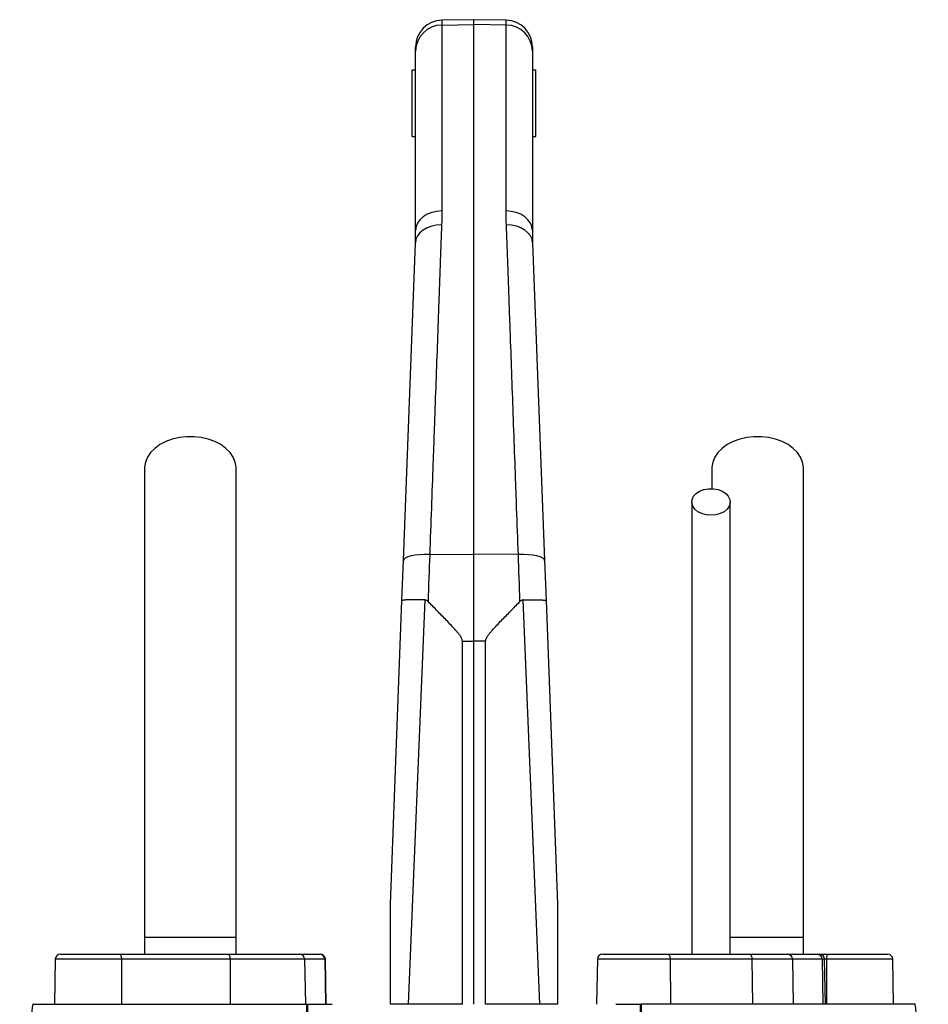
# Model space of a CAD drawing. Header units: millimetres. Extents: x 12 to 919, y 7 to 2067.
# Tile 10 of 10: x 395 to 667, y 1772 to 2067. Entities that reach past the tile are written whole.
import ezdxf

# ---------------------------------------------------------------- set-up
doc = ezdxf.new("R2010")
doc.units = ezdxf.units.MM

msp = doc.modelspace()

# ---------------------------------------------------------------- linework, layer by layer
at = {"color": 7, "linetype": 'Continuous', "lineweight": 25}
for p, q in [((530.83, 2066.56), (521.19, 2066.39)), ((521.19, 2064.96), (530.83, 2065.13)), ((540.47, 2066.39), (530.83, 2066.56)), ((530.83, 2065.13), (530.83, 2066.56)), ((530.83, 1906.38), (530.83, 2065.13)), ((540.47, 2064.96), (530.83, 2065.13)), ((521.19, 2064.96), (521.19, 2009.26)), ((540.47, 2009.26), (540.47, 2064.96)), ((513.33, 2057.11), (513.33, 2058.39)), ((513.33, 2003.43), (513.33, 2057.11)), ((548.33, 2058.39), (548.33, 2057.11)), ((548.33, 2057.11), (548.33, 2003.43)), ((512.33, 2031.56), (512.33, 2051.56)), ((512.33, 2051.56), (513.33, 2051.56)), ((548.33, 2051.56), (549.33, 2051.56)), ((549.33, 2031.56), (549.33, 2051.56)), ((512.33, 2031.56), (513.33, 2031.56)), ((548.33, 2031.56), (549.33, 2031.56)), ((509.7, 1904.53), (513.26, 1999.69)), ((548.4, 1999.69), (551.97, 1904.53)), ((602.08, 1932.07), (602.08, 1926.06)), ((517.55, 1906.32), (530.83, 1906.38)), ((530.83, 1880.32), (530.83, 1906.38)), ((544.12, 1906.32), (530.83, 1906.38)), ((509.24, 1892.5), (509.7, 1904.53)), ((551.97, 1904.53), (552.42, 1892.5)), ((505.83, 1801.56), (509.24, 1892.5)), ((516.08, 1892.72), (511.14, 1771.56)), ((550.53, 1771.56), (545.59, 1892.72)), ((552.42, 1892.5), (555.83, 1801.56)), ((527.34, 1880.32), (530.83, 1880.32)), ((527.34, 1771.56), (527.34, 1880.32)), ((534.32, 1880.32), (530.83, 1880.32)), ((530.83, 1771.56), (530.83, 1880.32)), ((534.32, 1771.56), (534.32, 1880.32)), ((432.08, 1791.56), (432.08, 1786.56)), ((459.58, 1791.56), (432.08, 1791.56)), ((459.58, 1786.56), (459.58, 1791.56)), ((629.58, 1791.56), (607.52, 1791.56)), ((629.58, 1786.56), (629.58, 1791.56)), ((405.36, 1785.09), (405.12, 1771.56)), ((406.86, 1786.56), (424.66, 1786.56)), ((424.66, 1786.56), (457.21, 1786.56)), ((425.17, 1785.09), (425.25, 1771.56)), ((457.72, 1785.09), (425.17, 1785.09)), ((457.21, 1786.56), (478.59, 1786.56)), ((457.72, 1785.09), (457.8, 1771.56)), ((480.07, 1785.09), (457.72, 1785.09)), ((478.59, 1786.56), (484.61, 1786.56)), ((480.07, 1785.09), (480.3, 1771.56)), ((486.09, 1785.09), (480.07, 1785.09)), ((484.61, 1786.56), (484.81, 1786.56)), ((486.09, 1785.09), (486.32, 1771.56)), ((486.55, 1771.56), (486.31, 1785.09)), ((567.79, 1785.09), (567.55, 1771.56)), ((569.29, 1786.56), (588.88, 1786.56)), ((588.88, 1786.56), (613.41, 1786.56)), ((589.59, 1785.09), (589.71, 1771.56)), ((614.12, 1785.09), (589.59, 1785.09)), ((613.41, 1786.56), (624.85, 1786.56)), ((614.12, 1785.09), (614.24, 1771.56)), ((626.27, 1785.09), (614.12, 1785.09)), ((624.85, 1786.56), (633.7, 1786.56)), ((626.27, 1785.09), (626.49, 1771.56)), ((635.12, 1785.09), (626.27, 1785.09)), ((633.7, 1786.56), (634.38, 1786.56)), ((634.38, 1786.56), (637.01, 1786.56)), ((635.12, 1785.09), (635.34, 1771.56)), ((636.12, 1771.56), (635.88, 1785.09)), ((636.5, 1785.09), (636.42, 1771.56)), ((637.01, 1786.56), (654.81, 1786.56)), ((656.55, 1771.56), (656.31, 1785.09)), ((399.81, 1771.56), (405.83, 1771.56)), ((527.34, 1771.56), (511.14, 1771.56)), ((550.53, 1771.56), (534.32, 1771.56)), ((661.86, 1771.56), (655.83, 1771.56))]:
    msp.add_line(p, q, dxfattribs=at)
at = {"color": 1, "linetype": 'Continuous', "lineweight": 25}
for p, q in [((521.19, 2066.39), (521.19, 2064.96)), ((540.47, 2064.96), (540.47, 2066.39)), ((425.17, 1785.09), (405.36, 1785.09)), ((486.31, 1785.09), (486.09, 1785.09)), ((589.59, 1785.09), (567.79, 1785.09)), ((635.88, 1785.09), (635.12, 1785.09)), ((636.5, 1785.09), (635.88, 1785.09)), ((656.31, 1785.09), (636.5, 1785.09))]:
    msp.add_line(p, q, dxfattribs=at)
at = {"color": 7, "linetype": 'Continuous', "lineweight": 25, "flags": 128}
for points in [[(521.19, 2009.26), (519.65, 2009.13), (518.18, 2008.79), (516.82, 2008.25), (515.63, 2007.52), (514.65, 2006.64), (513.93, 2005.64), (513.48, 2004.56), (513.33, 2003.43)], [(548.33, 2003.43), (548.18, 2004.56), (547.74, 2005.64), (547.01, 2006.64), (546.04, 2007.52), (544.85, 2008.25), (543.49, 2008.79), (542.01, 2009.13), (540.47, 2009.26)], [(521.12, 2005.06), (519.6, 2004.97), (518.15, 2004.67), (516.81, 2004.19), (515.63, 2003.52), (514.65, 2002.71), (513.92, 2001.78), (513.45, 2000.76), (513.26, 1999.69)], [(548.4, 1999.69), (548.22, 2000.76), (547.75, 2001.78), (547.01, 2002.71), (546.04, 2003.52), (544.86, 2004.19), (543.52, 2004.67), (542.06, 2004.97), (540.55, 2005.06)], [(459.58, 1932.08), (459.57, 1932.46), (459.31, 1933.99), (458.69, 1935.47), (457.74, 1936.86), (456.49, 1938.13), (454.95, 1939.24), (453.18, 1940.16), (451.22, 1940.88), (449.12, 1941.37), (446.94, 1941.61), (444.73, 1941.61), (442.54, 1941.37), (440.44, 1940.88), (438.49, 1940.16), (436.72, 1939.24), (435.18, 1938.13), (433.93, 1936.86), (432.98, 1935.47), (432.36, 1933.99), (432.1, 1932.46), (432.08, 1932.08)], [(629.58, 1932.08), (629.57, 1932.46), (629.31, 1933.99), (628.69, 1935.47), (627.74, 1936.86), (626.49, 1938.13), (624.95, 1939.24), (623.18, 1940.16), (621.22, 1940.88), (619.12, 1941.37), (616.94, 1941.61), (614.73, 1941.61), (612.54, 1941.37), (610.44, 1940.88), (608.49, 1940.16), (606.72, 1939.24), (605.18, 1938.13), (603.93, 1936.86), (602.98, 1935.47), (602.36, 1933.99), (602.1, 1932.46), (602.08, 1932.08)], [(601.83, 1918.07), (600.4, 1918.2), (599.06, 1918.57), (597.9, 1919.16), (596.98, 1919.93), (596.37, 1920.84), (596.1, 1921.82), (596.19, 1922.82), (596.63, 1923.78), (597.4, 1924.62), (598.45, 1925.31), (599.72, 1925.79), (601.11, 1926.04), (602.55, 1926.04), (603.95, 1925.79), (605.21, 1925.31), (606.26, 1924.62), (607.04, 1923.78), (607.48, 1922.82), (607.57, 1921.82), (607.3, 1920.84), (606.69, 1919.93), (605.77, 1919.16), (604.6, 1918.57), (603.26, 1918.2), (601.83, 1918.07)], [(517.55, 1906.32), (516.02, 1906.32), (514.55, 1906.25), (513.2, 1906.11), (512.02, 1905.89), (511.04, 1905.62), (510.31, 1905.29), (509.86, 1904.92), (509.7, 1904.53)], [(551.97, 1904.53), (551.81, 1904.92), (551.36, 1905.29), (550.63, 1905.62), (549.65, 1905.89), (548.47, 1906.11), (547.12, 1906.25), (545.65, 1906.32), (544.12, 1906.32)], [(424.66, 1786.56), (424.76, 1786.53), (424.85, 1786.45), (424.94, 1786.31), (425.02, 1786.13), (425.08, 1785.91), (425.13, 1785.65), (425.16, 1785.38), (425.17, 1785.09)], [(457.21, 1786.56), (457.31, 1786.53), (457.41, 1786.45), (457.49, 1786.31), (457.57, 1786.13), (457.63, 1785.91), (457.68, 1785.65), (457.71, 1785.38), (457.72, 1785.09)], [(588.88, 1786.56), (589.02, 1786.53), (589.15, 1786.45), (589.27, 1786.31), (589.38, 1786.13), (589.47, 1785.91), (589.54, 1785.65), (589.58, 1785.38), (589.59, 1785.09)], [(613.41, 1786.56), (613.55, 1786.53), (613.68, 1786.45), (613.8, 1786.31), (613.91, 1786.13), (614, 1785.91), (614.07, 1785.65), (614.11, 1785.38), (614.12, 1785.09)], [(636.5, 1785.09), (636.51, 1785.38), (636.54, 1785.65), (636.59, 1785.91), (636.65, 1786.13), (636.73, 1786.31), (636.81, 1786.45), (636.91, 1786.53), (637.01, 1786.56)]]:
    msp.add_lwpolyline(points, dxfattribs=at)
at = {"color": 7, "linetype": 'Continuous', "lineweight": 25}
for centre, radius, start, end in [((521.33, 2058.39), 8, 91, 180), ((540.33, 2058.39), 8, 0, 89), ((521.26, 2057.04), 7.93, 90.4758, 179.4905), ((540.41, 2057.04), 7.93, 0.5095, 89.5242), ((406.86, 1785.06), 1.5, 90, 179), ((478.58, 1785.07), 1.49, 0.5546, 89.5683), ((484.6, 1785.07), 1.49, 0.5546, 89.5683), ((484.81, 1785.06), 1.5, 1, 90), ((569.29, 1785.06), 1.5, 90, 179), ((624.81, 1785.1), 1.46, 359.4868, 88.477), ((633.66, 1785.1), 1.46, 359.4868, 88.477), ((634.38, 1785.06), 1.5, 1, 90), ((654.81, 1785.06), 1.5, 1, 90)]:
    msp.add_arc(centre, radius, start, end, dxfattribs=at)
for points in [[(521.19, 2009.26), (521.19, 2007.88), (521.17, 2006.48), (521.12, 2005.06)], [(540.55, 2005.06), (540.5, 2006.48), (540.47, 2007.88), (540.47, 2009.26)], [(513.26, 1999.69), (513.31, 2000.96), (513.33, 2002.2), (513.33, 2003.43)], [(548.33, 2003.43), (548.33, 2002.2), (548.36, 2000.96), (548.4, 1999.69)], [(517.55, 1906.32), (517.39, 1901.68), (517.23, 1896.99), (517.06, 1892.22)], [(544.6, 1892.22), (544.44, 1896.99), (544.28, 1901.68), (544.12, 1906.32)], [(480.94, 1771.56), (483.36, 1771.56), (485.84, 1771.56), (488.36, 1771.56)], [(573.31, 1771.56), (575.83, 1771.56), (578.3, 1771.56), (580.73, 1771.56)]]:
    msp.add_open_spline(points, degree=3, dxfattribs=at)
for points, knots in [([(521.12, 2005.06), (521, 2001.65), (520.87, 1998.14), (520.67, 1992.7), (520.61, 1990.86), (520.47, 1987.14), (520.4, 1985.26), (520.06, 1975.75), (519.77, 1967.81), (519.32, 1955.39), (519.17, 1951.17), (518.94, 1944.7), (518.86, 1942.53), (518.7, 1938.13), (518.62, 1935.92), (518.22, 1924.78), (517.89, 1915.65), (517.55, 1906.32)], [0, 0, 0, 0, 0.125, 0.125, 0.1875, 0.1875, 0.25, 0.25, 0.5, 0.5, 0.625, 0.625, 0.6875, 0.6875, 0.75, 0.75, 1, 1, 1, 1]), ([(544.12, 1906.32), (543.95, 1910.98), (543.78, 1915.61), (543.53, 1922.47), (543.45, 1924.74), (543.29, 1929.25), (543.21, 1931.48), (542.81, 1942.56), (542.5, 1951.13), (542.05, 1963.56), (541.9, 1967.62), (541.69, 1973.62), (541.61, 1975.6), (541.47, 1979.52), (541.4, 1981.46), (541.06, 1991.01), (540.8, 1998.25), (540.55, 2005.06)], [0, 0, 0, 0, 0.125, 0.125, 0.1875, 0.1875, 0.25, 0.25, 0.5, 0.5, 0.625, 0.625, 0.6875, 0.6875, 0.75, 0.75, 1, 1, 1, 1]), ([(432.08, 1932.07), (432.08, 1929.14), (432.08, 1923.32), (432.08, 1914.54), (432.08, 1905.66), (432.08, 1896.61), (432.08, 1887.25), (432.08, 1877.51), (432.08, 1867.78), (432.08, 1858.12), (432.08, 1848.64), (432.08, 1838.98), (432.08, 1828.25), (432.08, 1816.54), (432.08, 1803.96), (432.08, 1795.66), (432.08, 1791.56)], [0, 0, 0, 0, 0.079644, 0.158009, 0.235124, 0.311015, 0.385614, 0.459005, 0.531252, 0.593311, 0.65426, 0.714301, 0.773508, 0.85087, 0.926319, 1, 1, 1, 1]), ([(459.58, 1791.56), (459.58, 1794.09), (459.58, 1799.36), (459.58, 1807.57), (459.58, 1816.38), (459.58, 1825.05), (459.58, 1833.46), (459.58, 1841.5), (459.58, 1849.75), (459.58, 1858.5), (459.58, 1867.64), (459.58, 1877.07), (459.58, 1886.38), (459.58, 1895.56), (459.58, 1904.64), (459.58, 1913.71), (459.58, 1922.86), (459.58, 1928.97), (459.58, 1932.07)], [0, 0, 0, 0, 0.045521, 0.094717, 0.147611, 0.204275, 0.251456, 0.300858, 0.352419, 0.406213, 0.470225, 0.53729, 0.607172, 0.679907, 0.755587, 0.834151, 0.915609, 1, 1, 1, 1]), ([(629.58, 1791.56), (629.58, 1794.09), (629.58, 1799.36), (629.58, 1807.57), (629.58, 1816.38), (629.58, 1825.05), (629.58, 1833.46), (629.58, 1841.5), (629.58, 1849.75), (629.58, 1858.5), (629.58, 1867.64), (629.58, 1877.07), (629.58, 1886.38), (629.58, 1895.56), (629.58, 1904.64), (629.58, 1913.71), (629.58, 1922.86), (629.58, 1928.97), (629.58, 1932.07)], [0, 0, 0, 0, 0.045521, 0.094717, 0.147611, 0.204275, 0.251456, 0.300858, 0.352419, 0.406213, 0.470225, 0.53729, 0.607172, 0.679907, 0.755587, 0.834151, 0.915609, 1, 1, 1, 1]), ([(596.08, 1922.07), (596.08, 1919.94), (596.08, 1915.93), (596.08, 1910.27), (596.08, 1905.36), (596.08, 1901.2), (596.08, 1897.65), (596.08, 1894.44), (596.08, 1891.27), (596.08, 1886.79), (596.08, 1880.9), (596.08, 1873.42), (596.08, 1865.95), (596.08, 1858.55), (596.08, 1851.34), (596.08, 1844.07), (596.08, 1838.15), (596.08, 1833.66), (596.08, 1830.26), (596.08, 1826.28), (596.08, 1821.46), (596.08, 1815.83), (596.08, 1809.4), (596.08, 1802.18), (596.08, 1794.48), (596.08, 1789.18), (596.08, 1786.56)], [0, 0, 0, 0, 0.059817, 0.112226, 0.157227, 0.194828, 0.225042, 0.252172, 0.279689, 0.307588, 0.367156, 0.427071, 0.487082, 0.538307, 0.589483, 0.639396, 0.68603, 0.705878, 0.726223, 0.751347, 0.781667, 0.817173, 0.857035, 0.901805, 0.951506, 1, 1, 1, 1]), ([(607.58, 1786.56), (607.58, 1789.51), (607.58, 1795.34), (607.58, 1803.61), (607.58, 1810.96), (607.58, 1817.05), (607.58, 1822.16), (607.58, 1826.73), (607.58, 1833.19), (607.58, 1841.63), (607.58, 1851.69), (607.58, 1860.79), (607.58, 1868.98), (607.58, 1876.23), (607.58, 1882.92), (607.58, 1888.03), (607.58, 1892.05), (607.58, 1895.46), (607.58, 1899.54), (607.58, 1904.28), (607.58, 1909.65), (607.58, 1915.65), (607.58, 1919.86), (607.58, 1922.07)], [0, 0, 0, 0, 0.0547427, 0.107975, 0.1535583, 0.1915021, 0.2218386, 0.2496412, 0.2778185, 0.3449796, 0.4130684, 0.4813209, 0.5386853, 0.595912, 0.6507334, 0.7014627, 0.7248607, 0.7544924, 0.7906135, 0.8332184, 0.8823133, 0.937906, 1, 1, 1, 1]), ([(516.08, 1892.72), (515.6, 1892.73), (515.14, 1892.75), (514.47, 1892.76), (514.25, 1892.76), (513.82, 1892.77), (513.6, 1892.77), (512.98, 1892.77), (512.58, 1892.77), (512.03, 1892.76), (511.86, 1892.76), (511.51, 1892.75), (511.35, 1892.75), (510.88, 1892.73), (510.61, 1892.72), (510.25, 1892.7), (510.13, 1892.69), (509.93, 1892.67), (509.83, 1892.66), (509.58, 1892.63), (509.46, 1892.61), (509.33, 1892.57), (509.3, 1892.56), (509.26, 1892.53), (509.25, 1892.51), (509.24, 1892.5)], [0, 0, 0, 0, 0.125, 0.125, 0.1875, 0.1875, 0.25, 0.25, 0.375, 0.375, 0.4375, 0.4375, 0.5, 0.5, 0.625, 0.625, 0.6875, 0.6875, 0.75, 0.75, 0.875, 0.875, 0.9375, 0.9375, 1, 1, 1, 1]), ([(517.06, 1892.22), (516.93, 1892.36), (516.78, 1892.48), (516.53, 1892.61), (516.45, 1892.65), (516.27, 1892.7), (516.17, 1892.72), (516.08, 1892.72)], [0, 0, 0, 0, 0.5, 0.5, 0.75, 0.75, 1, 1, 1, 1]), ([(527.34, 1880.32), (527.34, 1880.49), (527.32, 1880.66), (527.23, 1880.98), (527.17, 1881.14), (526.95, 1881.58), (526.77, 1881.86), (526.39, 1882.4), (526.18, 1882.66), (525.76, 1883.17), (525.54, 1883.42), (524.88, 1884.16), (524.43, 1884.65), (523.52, 1885.61), (523.07, 1886.09), (521.69, 1887.52), (520.77, 1888.46), (518.92, 1890.35), (517.99, 1891.29), (517.06, 1892.22)], [0, 0, 0, 0, 0.03125, 0.03125, 0.0625, 0.0625, 0.125, 0.125, 0.1875, 0.1875, 0.25, 0.25, 0.375, 0.375, 0.5, 0.5, 0.75, 0.75, 1, 1, 1, 1]), ([(534.32, 1880.32), (534.32, 1880.49), (534.35, 1880.66), (534.44, 1880.98), (534.5, 1881.14), (534.72, 1881.58), (534.9, 1881.86), (535.28, 1882.4), (535.49, 1882.66), (535.91, 1883.17), (536.13, 1883.42), (536.79, 1884.16), (537.24, 1884.65), (538.14, 1885.61), (538.6, 1886.09), (539.98, 1887.52), (540.9, 1888.46), (542.75, 1890.35), (543.68, 1891.29), (544.6, 1892.22)], [0, 0, 0, 0, 0.03125, 0.03125, 0.0625, 0.0625, 0.125, 0.125, 0.1875, 0.1875, 0.25, 0.25, 0.375, 0.375, 0.5, 0.5, 0.75, 0.75, 1, 1, 1, 1]), ([(545.59, 1892.72), (545.5, 1892.72), (545.4, 1892.7), (545.22, 1892.65), (545.13, 1892.61), (544.89, 1892.48), (544.74, 1892.36), (544.6, 1892.22)], [0, 0, 0, 0, 0.25, 0.25, 0.5, 0.5, 1, 1, 1, 1]), ([(545.59, 1892.72), (546.06, 1892.73), (546.52, 1892.75), (547.2, 1892.76), (547.42, 1892.76), (547.85, 1892.77), (548.07, 1892.77), (548.69, 1892.77), (549.09, 1892.77), (549.64, 1892.76), (549.81, 1892.76), (550.15, 1892.75), (550.32, 1892.75), (550.79, 1892.73), (551.06, 1892.72), (551.42, 1892.7), (551.54, 1892.69), (551.74, 1892.67), (551.83, 1892.66), (552.08, 1892.63), (552.21, 1892.61), (552.34, 1892.57), (552.37, 1892.56), (552.41, 1892.53), (552.42, 1892.51), (552.42, 1892.5)], [0, 0, 0, 0, 0.125, 0.125, 0.1875, 0.1875, 0.25, 0.25, 0.375, 0.375, 0.4375, 0.4375, 0.5, 0.5, 0.625, 0.625, 0.6875, 0.6875, 0.75, 0.75, 0.875, 0.875, 0.9375, 0.9375, 1, 1, 1, 1]), ([(505.83, 1771.56), (505.83, 1774.1), (505.83, 1776.64), (505.83, 1781.72), (505.83, 1784.25), (505.83, 1788.06), (505.83, 1789.32), (505.83, 1791.85), (505.83, 1793.12), (505.83, 1795.01), (505.83, 1795.64), (505.83, 1796.9), (505.83, 1797.52), (505.83, 1798.77), (505.83, 1799.39), (505.83, 1800.31), (505.83, 1800.61), (505.83, 1801.04), (505.83, 1801.18), (505.83, 1801.37), (505.83, 1801.43), (505.83, 1801.53), (505.83, 1801.56), (505.83, 1801.56)], [0, 0, 0, 0, 0.25, 0.25, 0.5, 0.5, 0.625, 0.625, 0.75, 0.75, 0.8125, 0.8125, 0.875, 0.875, 0.9375, 0.9375, 0.96875, 0.96875, 0.984375, 0.984375, 0.992188, 0.992188, 1, 1, 1, 1]), ([(555.83, 1801.56), (555.83, 1801.56), (555.83, 1801.53), (555.83, 1801.43), (555.83, 1801.37), (555.83, 1801.18), (555.83, 1801.03), (555.83, 1800.6), (555.83, 1800.3), (555.83, 1799.38), (555.83, 1798.76), (555.83, 1797.51), (555.83, 1796.89), (555.83, 1795.63), (555.83, 1795), (555.83, 1793.11), (555.83, 1791.84), (555.83, 1789.32), (555.83, 1788.05), (555.83, 1784.25), (555.83, 1781.71), (555.83, 1776.64), (555.83, 1774.1), (555.83, 1771.56)], [0, 0, 0, 0, 0.007812, 0.007812, 0.015625, 0.015625, 0.03125, 0.03125, 0.0625, 0.0625, 0.125, 0.125, 0.1875, 0.1875, 0.25, 0.25, 0.375, 0.375, 0.5, 0.5, 0.75, 0.75, 1, 1, 1, 1]), ([(398.6, 1771.56), (398.27, 1768.92), (397.59, 1763.65), (396.56, 1755.66), (395.62, 1748.4), (394.97, 1743.81), (394.7, 1741.88)], [0, 0, 0, 0, 0.268713, 0.537445, 0.804917, 1, 1, 1, 1]), ([(398.71, 1771.56), (398.68, 1771.56), (398.61, 1771.56), (399.36, 1771.56), (399.81, 1771.56)], [0, 0, 0, 0, 0.400043, 1, 1, 1, 1]), ([(405.83, 1771.56), (407.79, 1771.56), (414.08, 1771.56), (430.31, 1771.56), (452.65, 1771.56), (470.95, 1771.56), (480.74, 1771.56)], [0.5613215, 0.5613215, 0.5613215, 0.5613215, 0.6404767, 0.7196318, 0.798787, 0.8776759, 0.8776759, 0.8776759, 0.8776759]), ([(480.83, 1695.22), (481.05, 1701.64), (481.19, 1708.05), (481.32, 1720.84), (481.31, 1727.22), (481.16, 1746.3), (480.89, 1758.95), (480.74, 1771.56)], [0, 0, 0, 0, 0.25, 0.25, 0.5, 0.5, 1, 1, 1, 1]), ([(480.74, 1771.56), (480.77, 1771.56), (480.84, 1771.56), (480.91, 1771.56), (480.94, 1771.56)], [0, 0, 0, 0, 0.500243, 1, 1, 1, 1]), ([(480.94, 1771.56), (481.01, 1765.25), (481.1, 1758.94), (481.29, 1746.28), (481.38, 1739.94), (481.48, 1727.22), (481.48, 1720.85), (481.35, 1708.06), (481.21, 1701.65), (480.99, 1695.23)], [0, 0, 0, 0, 0.25, 0.25, 0.5, 0.5, 0.75, 0.75, 1, 1, 1, 1]), ([(511.14, 1771.56), (510.59, 1771.56), (510.06, 1771.56), (509.29, 1771.56), (509.04, 1771.56), (508.56, 1771.56), (508.32, 1771.56), (507.64, 1771.56), (507.22, 1771.56), (506.65, 1771.56), (506.47, 1771.56), (506.13, 1771.56), (505.98, 1771.56), (505.83, 1771.56)], [0, 0, 0, 0, 0.25, 0.25, 0.375, 0.375, 0.5, 0.5, 0.75, 0.75, 0.875, 0.875, 1, 1, 1, 1]), ([(555.83, 1771.56), (555.55, 1771.56), (555.21, 1771.56), (554.65, 1771.56), (554.45, 1771.56), (554.03, 1771.56), (553.81, 1771.56), (553.13, 1771.56), (552.64, 1771.56), (551.88, 1771.56), (551.61, 1771.56), (551.08, 1771.56), (550.8, 1771.56), (550.53, 1771.56)], [0, 0, 0, 0, 0.25, 0.25, 0.375, 0.375, 0.5, 0.5, 0.75, 0.75, 0.875, 0.875, 1, 1, 1, 1]), ([(580.67, 1695.23), (580.46, 1701.65), (580.32, 1708.06), (580.19, 1720.85), (580.19, 1727.22), (580.29, 1739.94), (580.38, 1746.28), (580.56, 1758.94), (580.66, 1765.26), (580.73, 1771.56)], [0, 0, 0, 0, 0.25, 0.25, 0.5, 0.5, 0.75, 0.75, 1, 1, 1, 1]), ([(580.93, 1771.56), (580.78, 1758.95), (580.51, 1746.3), (580.36, 1727.22), (580.35, 1720.84), (580.48, 1708.05), (580.62, 1701.64), (580.84, 1695.22)], [0, 0, 0, 0, 0.5, 0.5, 0.75, 0.75, 1, 1, 1, 1]), ([(580.73, 1771.56), (580.76, 1771.56), (580.83, 1771.56), (580.9, 1771.56), (580.93, 1771.56)], [0, 0, 0, 0, 0.499757, 1, 1, 1, 1]), ([(655.83, 1771.56), (653.88, 1771.56), (647.59, 1771.56), (631.36, 1771.56), (609.02, 1771.56), (590.72, 1771.56), (580.93, 1771.56)], [0.5613215, 0.5613215, 0.5613215, 0.5613215, 0.6404767, 0.7196318, 0.798787, 0.8776759, 0.8776759, 0.8776759, 0.8776759]), ([(662.96, 1771.56), (662.99, 1771.56), (663.06, 1771.56), (662.31, 1771.56), (661.86, 1771.56)], [0, 0, 0, 0, 0.400312, 1, 1, 1, 1]), ([(666.96, 1741.88), (666.77, 1743.26), (666.23, 1747.09), (665.35, 1753.77), (664.24, 1762.29), (663.47, 1768.34), (663.07, 1771.56)], [0, 0, 0, 0, 0.139182, 0.386742, 0.673666, 1, 1, 1, 1])]:
    msp.add_open_spline(points, degree=3, knots=knots, dxfattribs=at)

doc.saveas('drawing.dxf')
